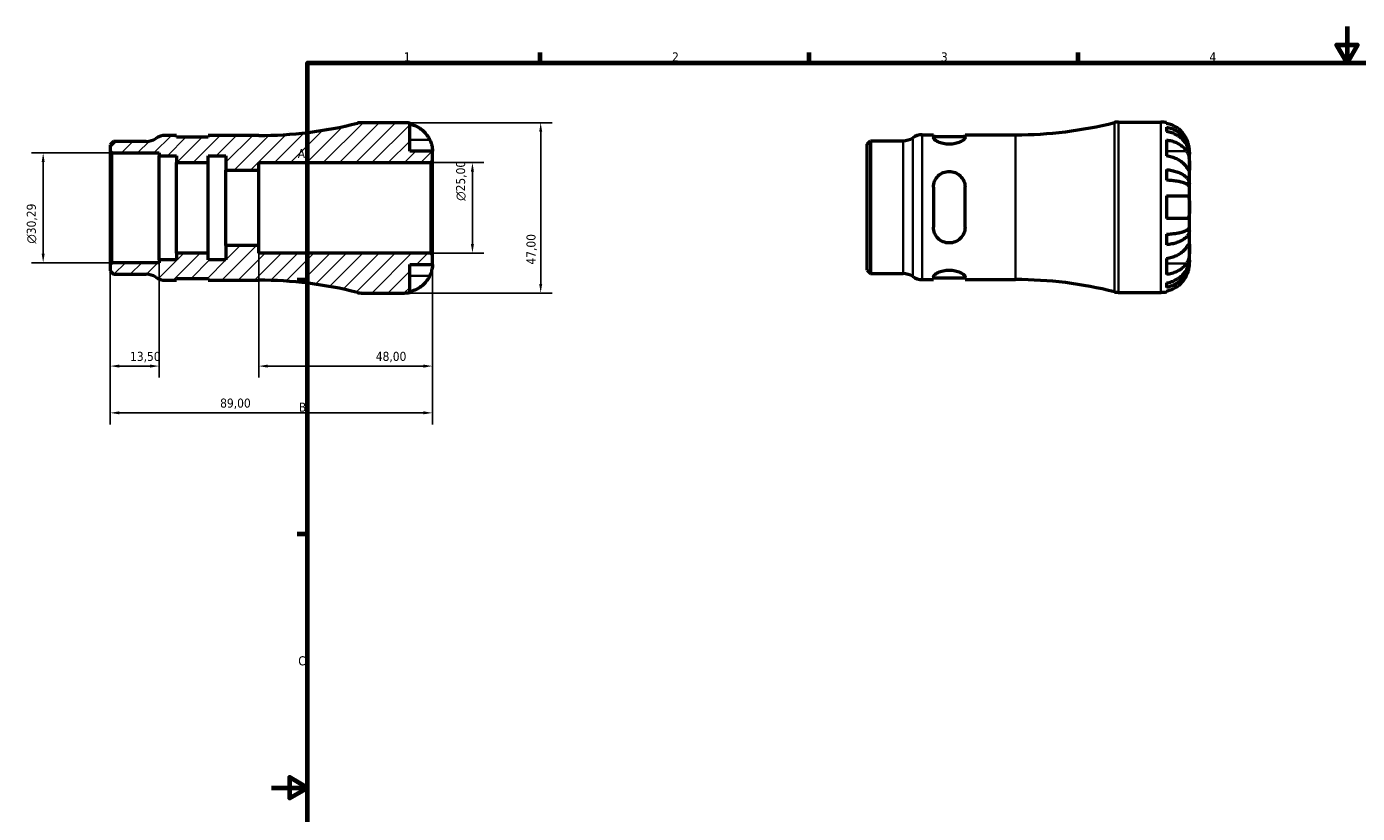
# Model space of a CAD drawing. Header units: millimetres. Extents: x -68 to 667, y 0 to 455.
# Tile 2 of 3: x -68 to 300, y 203 to 420. Entities that reach past the tile are written whole.
import ezdxf

# ---------------------------------------------------------------- set-up
doc = ezdxf.new("R2010")
doc.units = ezdxf.units.MM
for name, color, linetype, lineweight in [('Border (ISO)', 7, 'Continuous', 70), ('Dimension (ISO)', 7, 'Continuous', 25), ('Hatch (ISO)', 7, 'Continuous', 18), ('Visible (ISO)', 7, 'Continuous', 50), ('Visible Narrow (ISO)', 7, 'Continuous', 35)]:
    doc.layers.add(name, color=color, linetype=linetype, lineweight=lineweight)
doc.styles.add('Note Text (ISO)', font='tahoma.ttf')
doc.dimstyles.new('Default (ISO)', dxfattribs={"dimtxt": 2.5, "dimasz": 2.5, "dimexe": 3.175, "dimexo": 0, "dimgap": 0.762, "dimtad": 1, "dimrnd": 1e-08, "dimzin": 0, "dimtxsty": 'Note Text (ISO)', "dimcen": 0.09, "dimdle": 10, "dimclrd": 256, "dimclre": 256, "dimclrt": 232, "dimazin": 0, "dimtfac": 1.40208, "dimtmove": 0, "dimatfit": 3, "dimfxl": 1, "dimtolj": 1, "dimtzin": 0, "dimlwd": -1, "dimlwe": -1, "dimarcsym": 0})

# ---------------------------------------------------------------- blocks, each defined once
blk = doc.blocks.new('Borders Default Border')
at = {"layer": 'Border (ISO)'}
for p, q in [((74.25, 410), (74.25, 412.9)), ((148.5, 410), (148.5, 412.9)), ((222.75, 410), (222.75, 412.9)), ((10, 350), (7.1, 350)), ((10, 280), (7.1, 280))]:
    blk.add_line(p, q, dxfattribs=at)
at = {"layer": 'Border (ISO)', "flags": 128}
for points in [[(297, 420), (297, 410), (294.11, 415), (299.89, 415), (297, 410)], [(10, 10), (10, 410), (584, 410), (584, 10), (10, 10)], [(0, 210), (10, 210), (5, 212.89), (5, 207.11), (10, 210)]]:
    blk.add_lwpolyline(points, dxfattribs=at)
at = {"layer": 'Border (ISO)', "color": 232, "true_color": 0xca0064, "char_height": 2.5, "attachment_point": 7, "style": 'Note Text (ISO)'}
for s, insert in [('1', (36.56, 410.4)), ('2', (110.62, 410.4)), ('3', (184.85, 410.35)), ('4', (259, 410.4)), ('A', (7.29, 383.75)), ('B', (7.59, 313.75)), ('C', (7.43, 243.71))]:
    blk.add_mtext(s, dxfattribs=dict(at, insert=insert))
blk = doc.blocks.new('*D7')
at = {"layer": 'Defpoints', "color": 0, "transparency": 16777216}
for p in [(36.62, 393.5), (36.62, 346.5), (74.36, 346.5)]:
    blk.add_point(p, dxfattribs=at)
at = {"layer": 'Dimension (ISO)', "transparency": 16777216}
for p, q in [((36.62, 393.5), (77.54, 393.5)), ((74.36, 391), (74.36, 349)), ((36.62, 346.5), (77.54, 346.5))]:
    blk.add_line(p, q, dxfattribs=at)
for points in [[(73.95, 391), (74.78, 391), (74.36, 393.5)], [(73.95, 349), (74.78, 349), (74.36, 346.5)]]:
    blk.add_solid(points, dxfattribs=at)
at = {"layer": 'Dimension (ISO)', "color": 232, "true_color": 0xca0064, "transparency": 16777216, "insert": (70.43, 354.33), "char_height": 2.5, "attachment_point": 1, "rotation": 90, "style": 'Note Text (ISO)'}
blk.add_mtext('\\A1;47,00', dxfattribs=at)
blk = doc.blocks.new('*D8')
at = {"layer": 'Defpoints', "color": 0, "transparency": 16777216}
for p in [(44.03, 382.5), (55.52, 382.5), (44.03, 357.5)]:
    blk.add_point(p, dxfattribs=at)
at = {"layer": 'Dimension (ISO)', "transparency": 16777216}
for p, q in [((44.03, 382.5), (58.69, 382.5)), ((55.52, 360), (55.52, 380)), ((44.03, 357.5), (58.69, 357.5))]:
    blk.add_line(p, q, dxfattribs=at)
for points in [[(55.1, 380), (55.93, 380), (55.52, 382.5)], [(55.1, 360), (55.93, 360), (55.52, 357.5)]]:
    blk.add_solid(points, dxfattribs=at)
at = {"layer": 'Dimension (ISO)', "color": 232, "true_color": 0xca0064, "transparency": 16777216, "insert": (50.99, 371.94), "char_height": 2.5, "attachment_point": 1, "rotation": 90, "style": 'Note Text (ISO)'}
blk.add_mtext('\\A1;\\fAIGDT|b0|i0;\\H2.5000;\\ln\\fTahoma|b0|i0;\\H2.5000;25,00', dxfattribs=at)
blk = doc.blocks.new('*D9')
at = {"layer": 'Defpoints', "color": 0, "transparency": 16777216}
for p in [(-44.03, 385.15), (-63, 354.85), (-44.03, 354.85)]:
    blk.add_point(p, dxfattribs=at)
at = {"layer": 'Dimension (ISO)', "transparency": 16777216}
for p, q in [((-44.03, 385.15), (-66.18, 385.15)), ((-63, 382.65), (-63, 357.35)), ((-44.03, 354.85), (-66.18, 354.85))]:
    blk.add_line(p, q, dxfattribs=at)
for points in [[(-63.42, 382.65), (-62.59, 382.65), (-63, 385.15)], [(-63.42, 357.35), (-62.59, 357.35), (-63, 354.85)]]:
    blk.add_solid(points, dxfattribs=at)
at = {"layer": 'Dimension (ISO)', "color": 232, "true_color": 0xca0064, "transparency": 16777216, "insert": (-67.53, 360.12), "char_height": 2.5, "attachment_point": 1, "rotation": 90, "style": 'Note Text (ISO)'}
blk.add_mtext('\\A1;\\fAIGDT|b0|i0;\\H2.5000;\\ln\\fTahoma|b0|i0;\\H2.5000;30,29', dxfattribs=at)
blk = doc.blocks.new('*D10')
at = {"layer": 'Defpoints', "color": 0, "transparency": 16777216}
for p in [(-44.5, 354.38), (-31, 355.61), (-31, 326.33)]:
    blk.add_point(p, dxfattribs=at)
at = {"layer": 'Dimension (ISO)', "transparency": 16777216}
for p, q in [((-44.5, 354.38), (-44.5, 323.15)), ((-31, 355.61), (-31, 323.15)), ((-42, 326.33), (-33.5, 326.33))]:
    blk.add_line(p, q, dxfattribs=at)
for points in [[(-42, 326.75), (-42, 325.91), (-44.5, 326.33)], [(-33.5, 326.75), (-33.5, 325.91), (-31, 326.33)]]:
    blk.add_solid(points, dxfattribs=at)
at = {"layer": 'Dimension (ISO)', "color": 232, "true_color": 0xca0064, "transparency": 16777216, "insert": (-39.02, 330.26), "char_height": 2.5, "attachment_point": 1, "style": 'Note Text (ISO)'}
blk.add_mtext('\\A1;13,50', dxfattribs=at)
blk = doc.blocks.new('*D11')
at = {"layer": 'Defpoints', "color": 0, "transparency": 16777216}
for p in [(-3.5, 359.58), (44.5, 357.03), (44.5, 326.33)]:
    blk.add_point(p, dxfattribs=at)
at = {"layer": 'Dimension (ISO)', "transparency": 16777216}
for p, q in [((-3.5, 359.58), (-3.5, 323.15)), ((44.5, 357.03), (44.5, 323.15)), ((-1, 326.33), (42, 326.33))]:
    blk.add_line(p, q, dxfattribs=at)
for points in [[(-1, 326.75), (-1, 325.91), (-3.5, 326.33)], [(42, 326.75), (42, 325.91), (44.5, 326.33)]]:
    blk.add_solid(points, dxfattribs=at)
at = {"layer": 'Dimension (ISO)', "color": 232, "true_color": 0xca0064, "transparency": 16777216, "insert": (28.83, 330.27), "char_height": 2.5, "attachment_point": 1, "style": 'Note Text (ISO)'}
blk.add_mtext('\\A1;48,00', dxfattribs=at)
blk = doc.blocks.new('*D12')
at = {"layer": 'Defpoints', "color": 0, "transparency": 16777216}
for p in [(44.5, 357.03), (-44.5, 354.38), (-44.5, 313.43)]:
    blk.add_point(p, dxfattribs=at)
at = {"layer": 'Dimension (ISO)', "transparency": 16777216}
for p, q in [((44.5, 357.03), (44.5, 310.26)), ((-44.5, 354.38), (-44.5, 310.26)), ((42, 313.43), (-42, 313.43))]:
    blk.add_line(p, q, dxfattribs=at)
for points in [[(-42, 313.85), (-42, 313.02), (-44.5, 313.43)], [(42, 313.85), (42, 313.02), (44.5, 313.43)]]:
    blk.add_solid(points, dxfattribs=at)
at = {"layer": 'Dimension (ISO)', "color": 232, "true_color": 0xca0064, "transparency": 16777216, "insert": (-14.14, 317.37), "char_height": 2.5, "attachment_point": 1, "style": 'Note Text (ISO)'}
blk.add_mtext('\\A1;89,00', dxfattribs=at)

msp = doc.modelspace()

# ---------------------------------------------------------------- hatches: boundary and pattern name
at = {"layer": 'Hatch (ISO)'}
h = msp.add_hatch(dxfattribs=at)
h.set_pattern_fill('ANSI31', color=256, scale=25.4, style=0)
h.set_pattern_definition([(45, (0, 0), (-2.245064, 2.245064), [])])
edge = h.paths.add_edge_path()
edge.add_ellipse((24.928, 351.2), major_axis=(-1.148, -4.558), ratio=1, start_angle=0, end_angle=14.13648)
edge.add_line((24.928, 346.5), (36.624, 346.5))
edge.add_ellipse((36.624, 354.375), major_axis=(0, -7.875), ratio=1, start_angle=0, end_angle=11.53696)
edge.add_line((38.199, 346.659), (38.199, 354.375))
edge.add_line((38.199, 354.375), (44.499, 354.375))
edge.add_line((44.499, 354.375), (44.499, 357.03))
edge.add_line((44.499, 357.03), (44.029, 357.5))
edge.add_line((44.029, 357.5), (-3.501, 357.5))
edge.add_line((-3.501, 357.5), (-3.501, 359.583))
edge.add_line((-3.501, 359.583), (-12.576, 359.583))
edge.add_line((-12.576, 359.583), (-12.576, 355.612))
edge.add_line((-12.576, 355.612), (-17.448, 355.612))
edge.add_line((-17.448, 355.612), (-17.448, 357.5))
edge.add_line((-17.448, 357.5), (-26.198, 357.5))
edge.add_line((-26.198, 357.5), (-26.198, 355.612))
edge.add_line((-26.198, 355.612), (-31.001, 355.612))
edge.add_line((-31.001, 355.612), (-31.001, 354.854))
edge.add_line((-31.001, 354.854), (-44.031, 354.854))
edge.add_line((-44.031, 354.854), (-44.501, 354.385))
edge.add_line((-44.501, 354.385), (-44.501, 352.579))
edge.add_line((-44.501, 352.579), (-43.592, 351.67))
edge.add_line((-43.592, 351.67), (-34.573, 351.67))
edge.add_ellipse((-34.573, 346.97), major_axis=(0, 4.7), ratio=1, start_angle=325.58849, end_angle=360, ccw=False)
edge.add_ellipse((-29.26, 354.725), major_axis=(-2.656, -3.877), ratio=1, start_angle=0, end_angle=34.41151)
edge.add_line((-29.26, 350.025), (-26.198, 350.025))
edge.add_line((-26.198, 350.025), (-26.198, 350.525))
edge.add_line((-26.198, 350.525), (-17.448, 350.525))
edge.add_line((-17.448, 350.525), (-17.448, 350.025))
edge.add_line((-17.448, 350.025), (-3.501, 350.025))
edge.add_ellipse((-3.501, 238.324), major_axis=(0, 111.701), ratio=1, start_angle=345.86352, end_angle=360, ccw=False)
edge = h.paths.add_edge_path()
edge.add_ellipse((24.928, 388.8), major_axis=(0, 4.7), ratio=1, start_angle=0, end_angle=14.13648)
edge.add_ellipse((-3.501, 501.676), major_axis=(27.281, -108.318), ratio=1, start_angle=345.86352, end_angle=360, ccw=False)
edge.add_line((-3.501, 389.975), (-17.448, 389.975))
edge.add_line((-17.448, 389.975), (-17.448, 389.475))
edge.add_line((-17.448, 389.475), (-26.198, 389.475))
edge.add_line((-26.198, 389.475), (-26.198, 389.975))
edge.add_line((-26.198, 389.975), (-29.26, 389.975))
edge.add_ellipse((-29.26, 385.275), major_axis=(0, 4.7), ratio=1, start_angle=0, end_angle=34.41151)
edge.add_ellipse((-34.573, 393.03), major_axis=(2.656, -3.878), ratio=1, start_angle=325.58849, end_angle=360, ccw=False)
edge.add_line((-34.573, 388.33), (-43.592, 388.33))
edge.add_line((-43.592, 388.33), (-44.501, 387.421))
edge.add_line((-44.501, 387.421), (-44.501, 385.615))
edge.add_line((-44.501, 385.615), (-44.031, 385.146))
edge.add_line((-44.031, 385.145), (-31.001, 385.145))
edge.add_line((-31.001, 385.145), (-31.001, 384.388))
edge.add_line((-31.001, 384.388), (-26.198, 384.388))
edge.add_line((-26.198, 384.388), (-26.198, 382.5))
edge.add_line((-26.198, 382.5), (-17.448, 382.5))
edge.add_line((-17.448, 382.5), (-17.448, 384.388))
edge.add_line((-17.448, 384.388), (-12.576, 384.388))
edge.add_line((-12.576, 384.388), (-12.576, 380.417))
edge.add_line((-12.576, 380.417), (-3.501, 380.417))
edge.add_line((-3.501, 380.417), (-3.501, 382.5))
edge.add_line((-3.501, 382.5), (44.029, 382.5))
edge.add_line((44.029, 382.5), (44.499, 382.97))
edge.add_line((44.499, 382.97), (44.499, 385.625))
edge.add_line((44.499, 385.625), (38.199, 385.625))
edge.add_line((38.199, 385.625), (38.199, 393.341))
edge.add_ellipse((36.624, 385.625), major_axis=(1.575, 7.716), ratio=1, start_angle=0, end_angle=11.53696)
edge.add_line((36.624, 393.5), (24.928, 393.5))

# ---------------------------------------------------------------- linework, layer by layer
at = {"layer": 'Visible (ISO)'}
for p, q in [((36.624, 393.5), (24.928, 393.5)), ((38.199, 385.625), (38.199, 393.341)), ((233.907, 393.678), (245.603, 393.678)), ((247.178, 393.519), (247.178, 393.305)), ((-26.198, 389.975), (-29.26, 389.975)), ((-26.198, 389.475), (-26.198, 389.975)), ((-17.448, 389.475), (-26.198, 389.475)), ((-3.501, 389.975), (-17.448, 389.975)), ((-17.448, 389.975), (-17.448, 389.475)), ((179.719, 390.153), (182.782, 390.153)), ((182.782, 390.153), (182.782, 389.381)), ((182.782, 389.653), (191.532, 389.653)), ((191.532, 389.381), (191.532, 390.153)), ((191.532, 390.153), (205.478, 390.153)), ((247.178, 392.297), (247.178, 391.089)), ((-43.592, 388.33), (-44.501, 387.421)), ((-44.501, 387.421), (-44.501, 385.615)), ((-34.573, 388.33), (-43.592, 388.33)), ((164.478, 387.599), (165.387, 388.508)), ((164.478, 352.757), (164.478, 387.599)), ((165.387, 388.508), (174.407, 388.508)), ((165.387, 388.508), (165.387, 351.848)), ((247.178, 388.759), (247.178, 384.304)), ((253.478, 384.797), (253.478, 385.803)), ((-44.501, 385.615), (-44.031, 385.145)), ((-44.501, 385.615), (-44.501, 354.385)), ((-44.031, 385.145), (-31.001, 385.145)), ((-44.031, 354.854), (-44.031, 385.145)), ((-31.001, 385.145), (-31.001, 384.388)), ((-31.001, 384.388), (-26.198, 384.388)), ((-31.001, 355.612), (-31.001, 384.388)), ((-26.198, 384.388), (-26.198, 382.5)), ((-26.198, 382.5), (-17.448, 382.5)), ((-26.198, 357.5), (-26.198, 382.5)), ((-17.448, 382.5), (-17.448, 384.388)), ((-17.448, 384.388), (-12.576, 384.388)), ((-17.448, 357.5), (-17.448, 382.5)), ((-12.576, 384.388), (-12.576, 380.417)), ((-3.501, 380.417), (-3.501, 382.5)), ((-3.501, 382.5), (44.029, 382.5)), ((44.499, 385.625), (38.199, 385.625)), ((44.029, 382.5), (44.499, 382.97)), ((44.029, 382.5), (44.029, 357.5)), ((44.499, 382.97), (44.499, 385.625)), ((44.499, 357.03), (44.499, 382.97)), ((253.478, 384.797), (253.466, 384.797)), ((253.478, 384.415), (253.478, 384.797)), ((253.478, 381.226), (253.478, 384.415)), ((-12.576, 380.417), (-3.501, 380.417)), ((-12.576, 359.583), (-12.576, 380.417)), ((-3.501, 359.583), (-3.501, 380.417)), ((247.178, 380.547), (247.178, 377.632)), ((253.478, 376.616), (253.478, 381.226)), ((182.782, 375.678), (182.782, 364.678)), ((191.532, 364.678), (191.532, 375.678)), ((253.478, 376.616), (252.57, 376.616)), ((253.478, 375.692), (253.478, 376.616)), ((253.478, 370.178), (253.478, 375.692)), ((247.178, 373.328), (247.178, 367.028)), ((253.478, 364.663), (253.478, 370.178)), ((253.478, 363.74), (253.478, 364.663)), ((247.178, 362.724), (247.178, 359.808)), ((253.478, 363.74), (252.57, 363.74)), ((253.478, 359.129), (253.478, 363.74)), ((-17.448, 357.5), (-26.198, 357.5)), ((-26.198, 357.5), (-26.198, 355.612)), ((-17.448, 355.612), (-17.448, 357.5)), ((-3.501, 359.583), (-12.576, 359.583)), ((-12.576, 359.583), (-12.576, 355.612)), ((-3.501, 357.5), (-3.501, 359.583)), ((44.029, 357.5), (-3.501, 357.5)), ((44.499, 357.03), (44.029, 357.5)), ((44.499, 354.375), (44.499, 357.03)), ((253.478, 355.941), (253.478, 359.129)), ((-44.031, 354.854), (-44.501, 354.385)), ((-44.501, 354.385), (-44.501, 352.579)), ((-31.001, 354.854), (-44.031, 354.854)), ((-26.198, 355.612), (-31.001, 355.612)), ((-31.001, 355.612), (-31.001, 354.854)), ((-12.576, 355.612), (-17.448, 355.612)), ((38.199, 346.659), (38.199, 354.375)), ((38.199, 354.375), (44.499, 354.375)), ((164.478, 352.757), (165.387, 351.848)), ((247.178, 356.052), (247.178, 351.597)), ((253.478, 355.558), (253.466, 355.558)), ((253.478, 355.558), (253.478, 355.941)), ((253.478, 354.553), (253.478, 355.558)), ((-44.501, 352.579), (-43.592, 351.67)), ((-43.592, 351.67), (-34.573, 351.67)), ((-29.26, 350.025), (-26.198, 350.025)), ((-26.198, 350.025), (-26.198, 350.525)), ((-26.198, 350.525), (-17.448, 350.525)), ((-17.448, 350.525), (-17.448, 350.025)), ((-17.448, 350.025), (-3.501, 350.025)), ((165.387, 351.848), (174.407, 351.848)), ((179.719, 350.203), (182.782, 350.203)), ((182.782, 350.975), (182.782, 350.203)), ((182.782, 350.703), (191.532, 350.703)), ((191.532, 350.203), (191.532, 350.975)), ((191.532, 350.203), (205.478, 350.203)), ((247.178, 349.267), (247.178, 348.059)), ((24.928, 346.5), (36.624, 346.5)), ((233.907, 346.678), (245.603, 346.678)), ((247.178, 347.05), (247.178, 346.837))]:
    msp.add_line(p, q, dxfattribs=at)
for centre, radius, start, end in [((-3.501, 501.676), 111.701, 270, 284.13648), ((24.928, 388.8), 4.7, 90, 104.13648), ((36.624, 385.625), 7.875, 78.46304, 90), ((205.478, 501.854), 111.701, 270, 284.13648), ((233.907, 388.978), 4.7, 90, 104.13648), ((245.603, 385.803), 7.875, 78.46304, 90), ((-29.26, 385.275), 4.7, 90, 124.41151), ((179.719, 385.453), 4.7, 90, 124.41151), ((-34.573, 393.03), 4.7, 270, 304.41151), ((174.407, 393.208), 4.7, 270, 304.41151), ((-34.573, 346.97), 4.7, 55.58849, 90), ((-29.26, 354.725), 4.7, 235.58849, 270), ((-3.501, 238.324), 111.701, 75.86352, 90), ((174.407, 347.148), 4.7, 55.58849, 90), ((179.719, 354.903), 4.7, 235.58849, 270), ((205.478, 238.502), 111.701, 75.86352, 90), ((24.928, 351.2), 4.7, 255.86352, 270), ((36.624, 354.375), 7.875, 270, 281.53696), ((233.907, 351.378), 4.7, 255.86352, 270), ((245.603, 354.553), 7.875, 270, 281.53696)]:
    msp.add_arc(centre, radius, start, end, dxfattribs=at)
for points, knots in [([(252.701, 388.953), (252.543, 389.286), (252.354, 389.623), (251.846, 390.389), (251.503, 390.803), (250.814, 391.496), (250.406, 391.839), (249.525, 392.43), (249.054, 392.679), (248.171, 393.047), (247.68, 393.202), (247.178, 393.305)], [3.89239507, 3.89239507, 3.89239507, 3.89239507, 3.99831093, 3.99831093, 4.14541915, 4.14541915, 4.2913159, 4.2913159, 4.43721264, 4.43721264, 4.57824766, 4.57824766, 4.57824766, 4.57824766]), ([(38.199, 393.127), (38.701, 393.024), (39.191, 392.869), (40.074, 392.501), (40.546, 392.253), (41.426, 391.661), (41.835, 391.318), (42.523, 390.625), (42.866, 390.211), (43.374, 389.445), (43.563, 389.108), (43.721, 388.775)], [0.14941001, 0.14941001, 0.14941001, 0.14941001, 0.29044502, 0.29044502, 0.43634177, 0.43634177, 0.58223851, 0.58223851, 0.72934673, 0.72934673, 0.83526259, 0.83526259, 0.83526259, 0.83526259]), ([(247.178, 392.297), (247.684, 392.196), (248.177, 392.046), (249.063, 391.69), (249.534, 391.45), (250.415, 390.88), (250.824, 390.549), (251.512, 389.882), (251.854, 389.484), (252.443, 388.629), (252.691, 388.17), (253.064, 387.297), (253.223, 386.801), (253.43, 385.788), (253.478, 385.271), (253.478, 384.797)], [0.1494024, 0.1494024, 0.1494024, 0.1494024, 0.2912498, 0.2912498, 0.4370651, 0.4370651, 0.5828803, 0.5828803, 0.7290354, 0.7290354, 0.8751905, 0.8751905, 1.0219149, 1.0219149, 1.1686392, 1.1686392, 1.1686392, 1.1686392]), ([(253.478, 384.415), (253.478, 384.836), (253.43, 385.296), (253.223, 386.198), (253.064, 386.639), (252.691, 387.416), (252.443, 387.824), (251.854, 388.586), (251.512, 388.94), (250.824, 389.533), (250.415, 389.828), (249.534, 390.336), (249.063, 390.549), (248.177, 390.866), (247.684, 391), (247.178, 391.089)], [3.5133937, 3.5133937, 3.5133937, 3.5133937, 3.6601181, 3.6601181, 3.8068425, 3.8068425, 3.9529976, 3.9529976, 4.0991526, 4.0991526, 4.2449679, 4.2449679, 4.3907831, 4.3907831, 4.5326305, 4.5326305, 4.5326305, 4.5326305]), ([(43.721, 388.775), (43.783, 388.644), (43.842, 388.512), (43.978, 388.186), (44.051, 387.994), (44.182, 387.605), (44.239, 387.41), (44.354, 386.961), (44.4, 386.719), (44.472, 386.235), (44.487, 386.018), (44.501, 385.708), (44.499, 385.625), (44.499, 385.625)], [-0.50816407, -0.50816407, -0.50816407, -0.50816407, -0.46460526, -0.46460526, -0.40154747, -0.40154747, -0.3356183, -0.3356183, -0.24286964, -0.24286964, -0.12490659, -0.12490659, 0, 0, 0, 0]), ([(191.532, 389.381), (191.532, 389.218), (191.415, 389.017), (190.952, 388.596), (190.607, 388.376), (189.829, 388.013), (189.351, 387.843), (188.292, 387.606), (187.709, 387.541), (187.157, 387.541), (186.604, 387.541), (186.021, 387.606), (184.962, 387.843), (184.484, 388.013), (183.706, 388.376), (183.361, 388.596), (182.898, 389.017), (182.782, 389.218), (182.782, 389.381)], [-0.6861227, -0.6861227, -0.6861227, -0.6861227, -0.5089318, -0.5089318, -0.3317408, -0.3317408, -0.1658704, -0.1658704, 0, 0, 0, 0.1658704, 0.1658704, 0.3317408, 0.3317408, 0.5089318, 0.5089318, 0.6861227, 0.6861227, 0.6861227, 0.6861227]), ([(247.178, 388.759), (247.68, 388.686), (248.171, 388.576), (249.054, 388.316), (249.525, 388.14), (250.406, 387.722), (250.814, 387.479), (251.503, 386.99), (251.846, 386.697), (252.354, 386.155), (252.543, 385.917), (252.701, 385.681)], [0.14941001, 0.14941001, 0.14941001, 0.14941001, 0.29044502, 0.29044502, 0.43634177, 0.43634177, 0.58223851, 0.58223851, 0.72934673, 0.72934673, 0.83526259, 0.83526259, 0.83526259, 0.83526259]), ([(253.478, 385.803), (253.478, 385.803), (253.479, 385.826), (253.477, 385.92), (253.476, 385.994), (253.462, 386.263), (253.442, 386.506), (253.357, 387.017), (253.307, 387.254), (253.189, 387.691), (253.13, 387.882), (252.994, 388.271), (252.916, 388.469), (252.789, 388.762), (252.746, 388.858), (252.701, 388.953)], [-2.17667965, -2.17667965, -2.17667965, -2.17667965, -2.11086653, -2.11086653, -2.04055216, -2.04055216, -1.91738302, -1.91738302, -1.82942275, -1.82942275, -1.76558177, -1.76558177, -1.70117883, -1.70117883, -1.66961913, -1.66961913, -1.66961913, -1.66961913]), ([(252.701, 381.226), (252.543, 381.462), (252.354, 381.7), (251.846, 382.242), (251.503, 382.535), (250.814, 383.025), (250.406, 383.267), (249.525, 383.685), (249.054, 383.861), (248.171, 384.121), (247.68, 384.231), (247.178, 384.304)], [3.89239507, 3.89239507, 3.89239507, 3.89239507, 3.99831093, 3.99831093, 4.14541915, 4.14541915, 4.2913159, 4.2913159, 4.43721264, 4.43721264, 4.57824766, 4.57824766, 4.57824766, 4.57824766]), ([(252.701, 385.681), (252.759, 385.595), (252.814, 385.503), (252.95, 385.248), (253.026, 385.076), (253.161, 384.703), (253.219, 384.502), (253.333, 384.003), (253.38, 383.702), (253.452, 383.006), (253.467, 382.618), (253.48, 381.87), (253.478, 381.521), (253.478, 381.226)], [-0.50766593, -0.50766593, -0.50766593, -0.50766593, -0.46718991, -0.46718991, -0.40200215, -0.40200215, -0.33506637, -0.33506637, -0.24300458, -0.24300458, -0.12488859, -0.12488859, 0, 0, 0, 0]), ([(182.782, 375.678), (182.782, 376.246), (182.898, 376.842), (183.361, 377.932), (183.706, 378.426), (184.484, 379.181), (184.962, 379.506), (186.021, 379.942), (186.604, 380.053), (187.709, 380.053), (188.292, 379.942), (189.351, 379.506), (189.829, 379.181), (190.607, 378.426), (190.952, 377.932), (191.415, 376.842), (191.532, 376.246), (191.532, 375.678)], [0.6657302, 0.6657302, 0.6657302, 0.6657302, 0.8429211, 0.8429211, 1.020112, 1.020112, 1.1859825, 1.1859825, 1.3518529, 1.3518529, 1.5177233, 1.5177233, 1.6835937, 1.6835937, 1.8607846, 1.8607846, 2.0379756, 2.0379756, 2.0379756, 2.0379756]), ([(247.178, 380.547), (247.684, 380.495), (248.177, 380.416), (249.063, 380.23), (249.534, 380.104), (250.415, 379.805), (250.824, 379.631), (251.512, 379.282), (251.854, 379.073), (252.443, 378.625), (252.691, 378.384), (253.064, 377.926), (253.223, 377.667), (253.43, 377.136), (253.478, 376.864), (253.478, 376.616)], [0.1494024, 0.1494024, 0.1494024, 0.1494024, 0.2912498, 0.2912498, 0.4370651, 0.4370651, 0.5828803, 0.5828803, 0.7290354, 0.7290354, 0.8751905, 0.8751905, 1.0219149, 1.0219149, 1.1686392, 1.1686392, 1.1686392, 1.1686392]), ([(253.478, 381.226), (253.478, 381.071), (253.479, 380.932), (253.477, 380.684), (253.476, 380.578), (253.464, 380.38), (253.448, 380.315), (253.384, 380.296), (253.336, 380.334), (253.219, 380.475), (253.161, 380.554), (253.026, 380.746), (252.95, 380.856), (252.814, 381.058), (252.759, 381.14), (252.701, 381.226)], [0, 0, 0, 0, 0.06608139, 0.06608139, 0.13667451, 0.13667451, 0.23873403, 0.23873403, 0.33457773, 0.33457773, 0.40157847, 0.40157847, 0.46685307, 0.46685307, 0.50745344, 0.50745344, 0.50745344, 0.50745344]), ([(253.478, 375.692), (253.478, 375.815), (253.43, 375.948), (253.223, 376.21), (253.064, 376.339), (252.691, 376.565), (252.443, 376.683), (251.854, 376.904), (251.512, 377.007), (250.824, 377.18), (250.415, 377.265), (249.534, 377.413), (249.063, 377.475), (248.177, 377.567), (247.684, 377.606), (247.178, 377.632)], [3.5133937, 3.5133937, 3.5133937, 3.5133937, 3.6601181, 3.6601181, 3.8068425, 3.8068425, 3.9529976, 3.9529976, 4.0991526, 4.0991526, 4.2449679, 4.2449679, 4.3907831, 4.3907831, 4.5326305, 4.5326305, 4.5326305, 4.5326305]), ([(247.178, 373.328), (247.68, 373.328), (248.171, 373.328), (249.054, 373.328), (249.525, 373.328), (250.406, 373.328), (250.814, 373.328), (251.503, 373.328), (251.846, 373.328), (252.354, 373.328), (252.543, 373.328), (252.701, 373.328)], [0.14941001, 0.14941001, 0.14941001, 0.14941001, 0.29044502, 0.29044502, 0.43634177, 0.43634177, 0.58223851, 0.58223851, 0.72934673, 0.72934673, 0.83526259, 0.83526259, 0.83526259, 0.83526259]), ([(252.701, 373.328), (252.763, 373.328), (252.822, 373.32), (252.958, 373.278), (253.03, 373.236), (253.162, 373.11), (253.219, 373.025), (253.333, 372.771), (253.38, 372.584), (253.452, 372.082), (253.467, 371.752), (253.48, 371.006), (253.478, 370.594), (253.478, 370.178)], [-0.50816407, -0.50816407, -0.50816407, -0.50816407, -0.46460526, -0.46460526, -0.40154747, -0.40154747, -0.3356183, -0.3356183, -0.24286964, -0.24286964, -0.12490659, -0.12490659, 0, 0, 0, 0]), ([(253.478, 370.178), (253.478, 369.958), (253.479, 369.74), (253.477, 369.296), (253.476, 369.073), (253.462, 368.487), (253.442, 368.153), (253.357, 367.676), (253.307, 367.51), (253.189, 367.284), (253.13, 367.209), (252.994, 367.096), (252.916, 367.059), (252.789, 367.032), (252.746, 367.028), (252.701, 367.028)], [-2.17667965, -2.17667965, -2.17667965, -2.17667965, -2.11086653, -2.11086653, -2.04055216, -2.04055216, -1.91738302, -1.91738302, -1.82942275, -1.82942275, -1.76558177, -1.76558177, -1.70117883, -1.70117883, -1.66961913, -1.66961913, -1.66961913, -1.66961913]), ([(191.532, 364.678), (191.532, 364.11), (191.415, 363.513), (190.952, 362.423), (190.607, 361.93), (189.829, 361.174), (189.351, 360.85), (188.292, 360.414), (187.709, 360.303), (187.157, 360.303), (186.604, 360.303), (186.021, 360.414), (184.962, 360.85), (184.484, 361.174), (183.706, 361.93), (183.361, 362.423), (182.898, 363.513), (182.782, 364.11), (182.782, 364.678)], [-0.6861227, -0.6861227, -0.6861227, -0.6861227, -0.5089318, -0.5089318, -0.3317408, -0.3317408, -0.1658704, -0.1658704, 0, 0, 0, 0.1658704, 0.1658704, 0.3317408, 0.3317408, 0.5089318, 0.5089318, 0.6861227, 0.6861227, 0.6861227, 0.6861227]), ([(252.701, 367.028), (252.543, 367.028), (252.354, 367.028), (251.846, 367.028), (251.503, 367.028), (250.814, 367.028), (250.406, 367.028), (249.525, 367.028), (249.054, 367.028), (248.171, 367.028), (247.68, 367.028), (247.178, 367.028)], [3.89239507, 3.89239507, 3.89239507, 3.89239507, 3.99831093, 3.99831093, 4.14541915, 4.14541915, 4.2913159, 4.2913159, 4.43721264, 4.43721264, 4.57824766, 4.57824766, 4.57824766, 4.57824766]), ([(247.178, 362.724), (247.684, 362.75), (248.177, 362.789), (249.063, 362.881), (249.534, 362.943), (250.415, 363.09), (250.824, 363.176), (251.512, 363.348), (251.854, 363.451), (252.443, 363.673), (252.691, 363.791), (253.064, 364.017), (253.223, 364.145), (253.43, 364.407), (253.478, 364.541), (253.478, 364.663)], [0.1494024, 0.1494024, 0.1494024, 0.1494024, 0.2912498, 0.2912498, 0.4370651, 0.4370651, 0.5828803, 0.5828803, 0.7290354, 0.7290354, 0.8751905, 0.8751905, 1.0219149, 1.0219149, 1.1686392, 1.1686392, 1.1686392, 1.1686392]), ([(253.478, 363.74), (253.478, 363.491), (253.43, 363.22), (253.223, 362.689), (253.064, 362.429), (252.691, 361.971), (252.443, 361.731), (251.854, 361.282), (251.512, 361.074), (250.824, 360.725), (250.415, 360.551), (249.534, 360.252), (249.063, 360.126), (248.177, 359.94), (247.684, 359.861), (247.178, 359.808)], [3.5133937, 3.5133937, 3.5133937, 3.5133937, 3.6601181, 3.6601181, 3.8068425, 3.8068425, 3.9529976, 3.9529976, 4.0991526, 4.0991526, 4.2449679, 4.2449679, 4.3907831, 4.3907831, 4.5326305, 4.5326305, 4.5326305, 4.5326305]), ([(247.178, 356.052), (247.68, 356.125), (248.171, 356.235), (249.054, 356.494), (249.525, 356.67), (250.406, 357.089), (250.814, 357.331), (251.503, 357.821), (251.846, 358.114), (252.354, 358.656), (252.543, 358.894), (252.701, 359.129)], [0.14941001, 0.14941001, 0.14941001, 0.14941001, 0.29044502, 0.29044502, 0.43634177, 0.43634177, 0.58223851, 0.58223851, 0.72934673, 0.72934673, 0.83526259, 0.83526259, 0.83526259, 0.83526259]), ([(252.701, 359.129), (252.759, 359.216), (252.814, 359.298), (252.95, 359.499), (253.026, 359.61), (253.161, 359.801), (253.219, 359.88), (253.333, 360.018), (253.38, 360.057), (253.452, 360.044), (253.467, 359.964), (253.48, 359.657), (253.478, 359.424), (253.478, 359.129)], [-0.50766593, -0.50766593, -0.50766593, -0.50766593, -0.46718991, -0.46718991, -0.40200215, -0.40200215, -0.33506637, -0.33506637, -0.24300458, -0.24300458, -0.12488859, -0.12488859, 0, 0, 0, 0]), ([(253.478, 359.129), (253.478, 358.974), (253.479, 358.802), (253.477, 358.42), (253.476, 358.209), (253.464, 357.669), (253.448, 357.334), (253.384, 356.678), (253.336, 356.365), (253.219, 355.854), (253.161, 355.653), (253.026, 355.28), (252.95, 355.108), (252.814, 354.853), (252.759, 354.761), (252.701, 354.675)], [0, 0, 0, 0, 0.06608139, 0.06608139, 0.13667451, 0.13667451, 0.23873403, 0.23873403, 0.33457773, 0.33457773, 0.40157847, 0.40157847, 0.46685307, 0.46685307, 0.50745344, 0.50745344, 0.50745344, 0.50745344]), ([(44.499, 354.375), (44.499, 354.375), (44.499, 354.352), (44.498, 354.258), (44.497, 354.184), (44.483, 353.914), (44.463, 353.672), (44.378, 353.161), (44.328, 352.924), (44.209, 352.487), (44.151, 352.296), (44.014, 351.907), (43.937, 351.709), (43.81, 351.416), (43.766, 351.32), (43.721, 351.225)], [-2.17667965, -2.17667965, -2.17667965, -2.17667965, -2.11086653, -2.11086653, -2.04055216, -2.04055216, -1.91738302, -1.91738302, -1.82942275, -1.82942275, -1.76558177, -1.76558177, -1.70117883, -1.70117883, -1.66961913, -1.66961913, -1.66961913, -1.66961913]), ([(182.782, 350.975), (182.782, 351.138), (182.898, 351.338), (183.361, 351.76), (183.706, 351.98), (184.484, 352.342), (184.962, 352.513), (186.021, 352.75), (186.604, 352.815), (187.709, 352.815), (188.292, 352.75), (189.351, 352.513), (189.829, 352.342), (190.607, 351.98), (190.952, 351.76), (191.415, 351.338), (191.532, 351.138), (191.532, 350.975)], [0.6657302, 0.6657302, 0.6657302, 0.6657302, 0.8429211, 0.8429211, 1.020112, 1.020112, 1.1859825, 1.1859825, 1.3518529, 1.3518529, 1.5177233, 1.5177233, 1.6835937, 1.6835937, 1.8607846, 1.8607846, 2.0379756, 2.0379756, 2.0379756, 2.0379756]), ([(247.178, 349.267), (247.684, 349.356), (248.177, 349.49), (249.063, 349.807), (249.534, 350.02), (250.415, 350.528), (250.824, 350.822), (251.512, 351.416), (251.854, 351.77), (252.443, 352.531), (252.691, 352.939), (253.064, 353.717), (253.223, 354.158), (253.43, 355.059), (253.478, 355.52), (253.478, 355.941)], [0.1494024, 0.1494024, 0.1494024, 0.1494024, 0.2912498, 0.2912498, 0.4370651, 0.4370651, 0.5828803, 0.5828803, 0.7290354, 0.7290354, 0.8751905, 0.8751905, 1.0219149, 1.0219149, 1.1686392, 1.1686392, 1.1686392, 1.1686392]), ([(253.478, 355.558), (253.478, 355.085), (253.43, 354.568), (253.223, 353.555), (253.064, 353.059), (252.691, 352.185), (252.443, 351.727), (251.854, 350.871), (251.512, 350.474), (250.824, 349.807), (250.415, 349.476), (249.534, 348.905), (249.063, 348.665), (248.177, 348.31), (247.684, 348.159), (247.178, 348.059)], [3.5133937, 3.5133937, 3.5133937, 3.5133937, 3.6601181, 3.6601181, 3.8068425, 3.8068425, 3.9529976, 3.9529976, 4.0991526, 4.0991526, 4.2449679, 4.2449679, 4.3907831, 4.3907831, 4.5326305, 4.5326305, 4.5326305, 4.5326305]), ([(252.701, 354.675), (252.543, 354.439), (252.354, 354.201), (251.846, 353.659), (251.503, 353.366), (250.814, 352.876), (250.406, 352.634), (249.525, 352.216), (249.054, 352.04), (248.171, 351.78), (247.68, 351.67), (247.178, 351.597)], [3.89239507, 3.89239507, 3.89239507, 3.89239507, 3.99831093, 3.99831093, 4.14541915, 4.14541915, 4.2913159, 4.2913159, 4.43721264, 4.43721264, 4.57824766, 4.57824766, 4.57824766, 4.57824766]), ([(252.701, 351.403), (252.763, 351.534), (252.822, 351.666), (252.958, 351.991), (253.03, 352.184), (253.162, 352.573), (253.219, 352.768), (253.333, 353.216), (253.38, 353.458), (253.452, 353.942), (253.467, 354.159), (253.48, 354.47), (253.478, 354.553), (253.478, 354.553)], [-0.50816407, -0.50816407, -0.50816407, -0.50816407, -0.46460526, -0.46460526, -0.40154747, -0.40154747, -0.3356183, -0.3356183, -0.24286964, -0.24286964, -0.12490659, -0.12490659, 0, 0, 0, 0]), ([(43.721, 351.225), (43.563, 350.892), (43.374, 350.555), (42.866, 349.789), (42.523, 349.375), (41.835, 348.682), (41.426, 348.339), (40.546, 347.747), (40.074, 347.499), (39.191, 347.131), (38.701, 346.976), (38.199, 346.873)], [3.89239507, 3.89239507, 3.89239507, 3.89239507, 3.99831093, 3.99831093, 4.14541915, 4.14541915, 4.2913159, 4.2913159, 4.43721264, 4.43721264, 4.57824766, 4.57824766, 4.57824766, 4.57824766]), ([(247.178, 347.05), (247.68, 347.154), (248.171, 347.309), (249.054, 347.677), (249.525, 347.925), (250.406, 348.517), (250.814, 348.86), (251.503, 349.552), (251.846, 349.966), (252.354, 350.733), (252.543, 351.07), (252.701, 351.403)], [0.14941001, 0.14941001, 0.14941001, 0.14941001, 0.29044502, 0.29044502, 0.43634177, 0.43634177, 0.58223851, 0.58223851, 0.72934673, 0.72934673, 0.83526259, 0.83526259, 0.83526259, 0.83526259])]:
    msp.add_open_spline(points, degree=3, knots=knots, dxfattribs=at)
at = {"layer": 'Visible Narrow (ISO)'}
for p, q in [((232.759, 347.108), (232.759, 393.248)), ((233.907, 393.389), (233.907, 346.967)), ((245.603, 346.967), (245.603, 393.389)), ((179.719, 389.907), (179.719, 350.449)), ((205.478, 350.449), (205.478, 389.907)), ((43.445, 388.775), (38.475, 388.775)), ((174.407, 352.074), (174.407, 388.282)), ((177.063, 351.261), (177.063, 389.095)), ((252.425, 385.681), (247.455, 385.681)), ((252.425, 354.675), (247.455, 354.675)), ((43.445, 351.225), (38.475, 351.225))]:
    msp.add_line(p, q, dxfattribs=at)

# ---------------------------------------------------------------- block references
msp.add_blockref('Borders Default Border', (0, 0))

# ---------------------------------------------------------------- dimensions: what is measured, and where the dimension line sits
at = {"layer": 'Dimension (ISO)'}
for base, p1, p2, angle, picture, middle in [((74.363, 346.5), (36.624, 393.5), (36.624, 346.5), 90, '*D7', (74.363, 358.5)), ((-44.501, 313.434), (44.499, 357.03), (-44.501, 354.385), 180, '*D12', (-10.001, 313.434)), ((44.499, 326.329), (-3.501, 359.583), (44.499, 357.03), 180, '*D11', (32.999, 326.329))]:
    dim = msp.add_linear_dim(base=base, p1=p1, p2=p2, angle=angle, dimstyle='Default (ISO)', override={"dimdec": 2, "dimtp": 0, "dimtm": 0, "dimtdec": 2, "dimtofl": 0, "dimatfit": 1}, dxfattribs=at)
    dim.commit()
    dim.dimension.update_dxf_attribs({"geometry": picture, "text_midpoint": middle, "dimtype": 160})
for base, p1, p2, picture, middle in [((-63.003, 354.854), (-44.031, 385.145), (-44.031, 354.854), '*D9', (-63.003, 365.67)), ((55.517, 382.5), (44.029, 357.5), (44.029, 382.5), '*D8', (55.517, 377.5))]:
    dim = msp.add_linear_dim(base=base, p1=p1, p2=p2, angle=90, text='\\fAIGDT|b0|i0;\\H2.5000;\\ln\\fTahoma|b0|i0;\\H2.5000;<>', dimstyle='Default (ISO)', override={"dimdec": 2, "dimtp": 0, "dimtm": 0, "dimtdec": 2, "dimtofl": 0, "dimatfit": 1}, dxfattribs=at)
    dim.commit()
    dim.dimension.update_dxf_attribs({"geometry": picture, "text_midpoint": middle, "dimtype": 160})
dim = msp.add_linear_dim(base=(-31.001, 326.329), p1=(-44.501, 354.385), p2=(-31.001, 355.612), dimstyle='Default (ISO)', override={"dimdec": 2, "dimtp": 0, "dimtm": 0, "dimtdec": 2, "dimtofl": 0, "dimatfit": 1}, dxfattribs=at)
dim.commit()
dim.dimension.update_dxf_attribs({"geometry": '*D10', "text_midpoint": (-35.001, 326.329), "dimtype": 160})

doc.saveas('drawing.dxf')
